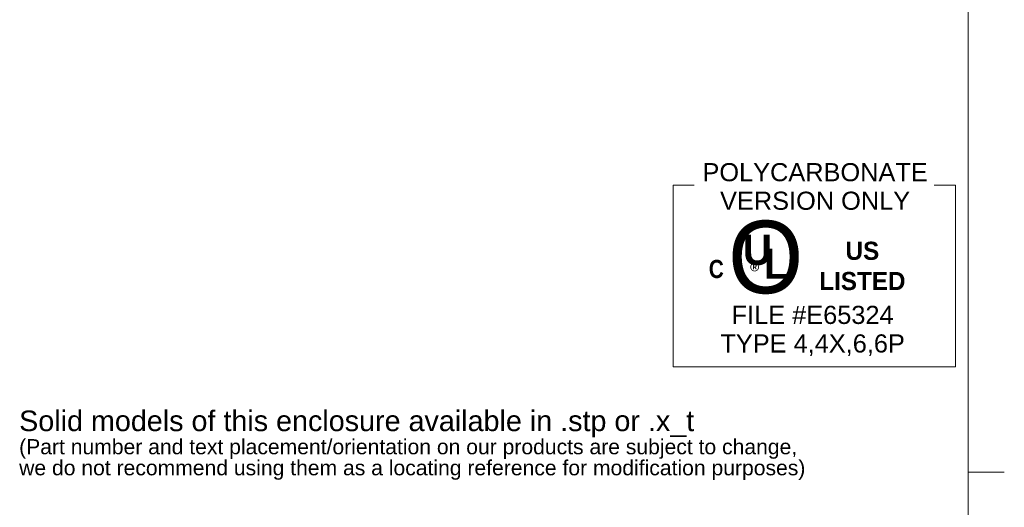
# Model space of a CAD drawing. Header units: millimetres. Extents: x 15 to 916, y 15 to 705.
# Tile 12 of 17: x 645 to 916, y 350 to 485. Entities that reach past the tile are written whole.
import ezdxf

# ---------------------------------------------------------------- set-up
doc = ezdxf.new("R2010")
doc.units = ezdxf.units.MM
doc.header["$LTSCALE"] = 3.333333
doc.layers.get('0').update_dxf_attribs({"lineweight": 25})
doc.layers.add('Sketch Geometry (ANSI)', color=7, linetype='Continuous', lineweight=9)
doc.layers.add('Symbol (ANSI)', color=7, linetype='Continuous', lineweight=9)
doc.styles.add('Note Text (ANSI)', font='arial.ttf')

# ---------------------------------------------------------------- blocks, each defined once
blk = doc.blocks.new('UL')
at = {"layer": 'Sketch Geometry (ANSI)'}
for p, q in [((-11.678, 7.522), (-11.678, -7.522)), ((-11.678, 7.522), (-9.925, 7.522)), ((11.678, 7.522), (9.925, 7.522)), ((11.678, -7.522), (11.678, 7.522)), ((-11.678, -7.522), (11.678, -7.522))]:
    blk.add_line(p, q, dxfattribs=at)
at = {"layer": 'Symbol (ANSI)', "insert": (0.071, 7.395), "char_height": 1.5, "width": 18.63682, "attachment_point": 5, "line_spacing_factor": 0.944221, "style": 'Note Text (ANSI)'}
blk.add_mtext('\\fArial|b0|i0;POLYCARBONATE VERSION ONLY', dxfattribs=at)
at = {"layer": 'Symbol (ANSI)', "attachment_point": 5, "style": 'Note Text (ANSI)'}
for s, insert, char_height, width in [('\\fCentury Gothic|b0|i0;\\H6.0000;O', (-4.012, 1.527), 6, 7.62513), ('\\fCentury Gothic|b1|i0;\\H1.5000;US LISTED', (3.982, 0.824), 1.5, 9.02226)]:
    blk.add_mtext(s, dxfattribs=dict(at, insert=insert, char_height=char_height, width=width))
for s, insert, char_height in [('\\fCentury Gothic|b1|i0;\\H2.5000;U', (-4.694, 2.14), 2.5), ('\\fCentury Gothic|b1|i0;\\H2.5000;L', (-3.136, 1.021), 2.5), ('\\fCalibri|b0|i0;\\H1.5000;®', (-4.763, 0.231), 1.5)]:
    blk.add_mtext(s, dxfattribs=dict(at, insert=insert, char_height=char_height))
at = {"layer": 'Symbol (ANSI)', "char_height": 1.5, "attachment_point": 5, "style": 'Note Text (ANSI)'}
for s, insert, line_spacing_factor in [('\\fSwis721 Cn BT|b1|i0;\\H1.5000;C\\fSwis721 Cn BT|b1|i0;\\H2.0000;\\P', (-8.1, 0.571), 4), ('\\fArial|b0|i0;FILE #E65324\\P\\fArial|b0|i0;TYPE 4,4X,6,6P', (-0.133, -4.537), 0.944221)]:
    blk.add_mtext(s, dxfattribs=dict(at, insert=insert, line_spacing_factor=line_spacing_factor))
blk = doc.blocks.new('Borders Hammond border')
at = {"layer": 'Sketch Geometry (ANSI)'}
for p, q in [((271.9, 7.5), (271.9, 208.4)), ((271.9, 107.95), (274.9, 107.95))]:
    blk.add_line(p, q, dxfattribs=at)

msp = doc.modelspace()

# ---------------------------------------------------------------- block references
at = {"xscale": 3.333333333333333, "yscale": 3.333333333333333, "zscale": 3.333333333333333}
for name, p in [('Borders Hammond border', (0, 0)), ('UL', (863.9329, 413.8928))]:
    msp.add_blockref(name, p, dxfattribs=at)

# ---------------------------------------------------------------- texts
at = {"layer": 'Symbol (ANSI)', "color": 5, "true_color": 0x0000ff, "insert": (644.7387, 367.2383), "char_height": 5.6666667, "width": 247.679518, "attachment_point": 4, "line_spacing_factor": 0.834474, "style": 'Note Text (ANSI)'}
msp.add_mtext('Solid models of this enclosure available in .stp or .x_t{\\H1.1176x;\\P\\H0.6579x;(Part number and text placement/orientation on our products are subject to change,\\H1.2642x; \\H0.79104x;\\Pwe do not recommend using them as a locating reference for modification purposes)\\H1.066x; }', dxfattribs=at)

doc.saveas('drawing.dxf')
